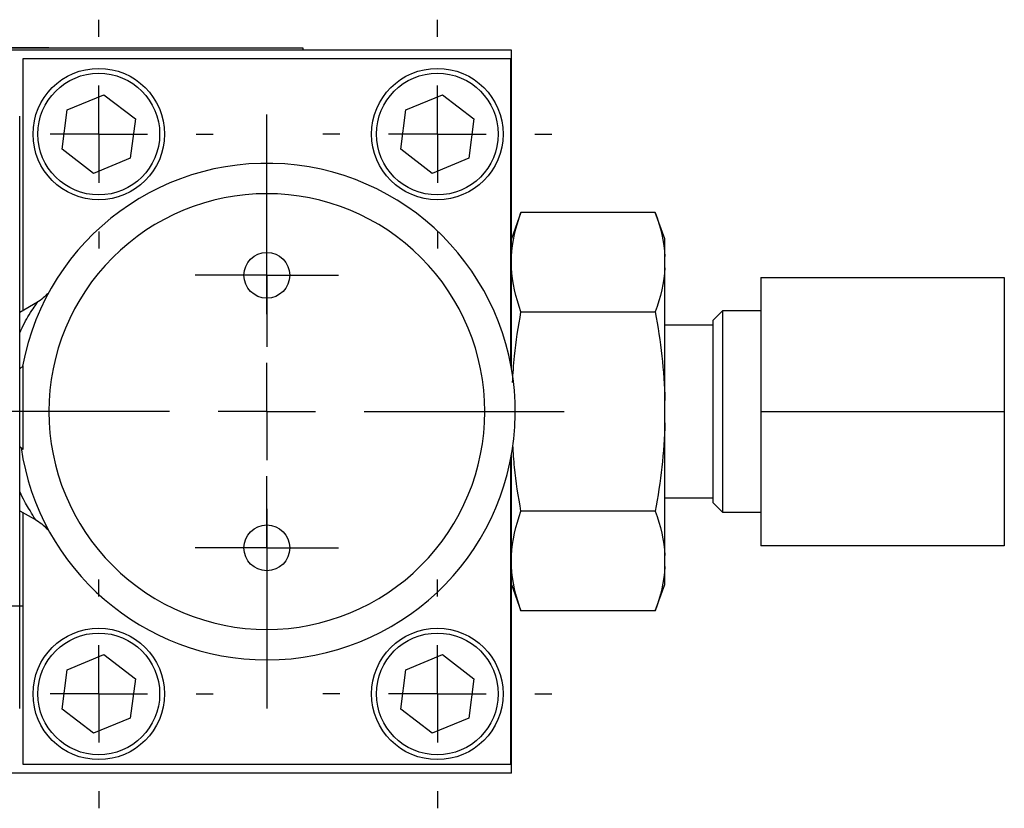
# Model space of a CAD drawing. Header units: inches. Extents: x 3.6 to 21.3, y 2.2 to 14.2.
# Tile 7 of 11: x 10.2 to 12.2, y 12.5 to 14.2. Entities that reach past the tile are written whole.
import ezdxf

# ---------------------------------------------------------------- set-up
doc = ezdxf.new("R2010")
doc.units = ezdxf.units.IN
doc.header["$LTSCALE"] = 2
doc.header["$MEASUREMENT"] = 0
doc.layers.add('1', color=7, linetype='Continuous')

# ---------------------------------------------------------------- blocks, each defined once
blk = doc.blocks.new('SW_CENTERMARKSYMBOL_6')
at = {"layer": '1', "color": 0}
for p, q in [((0, 0.2), (0, 0.61)), ((0, 0), (0, 0.1)), ((-0.2, 0), (-0.61, 0)), ((0, 0), (-0.1, 0)), ((0, 0), (0, -0.1)), ((0, 0), (0.1, 0)), ((0.2, 0), (0.61, 0)), ((0, -0.2), (0, -0.61))]:
    blk.add_line(p, q, dxfattribs=at)
blk = doc.blocks.new('SW_CENTERMARKSYMBOL_8')
at = {"layer": '1', "color": 0}
for p, q in [((0, 0.2), (0, 0.235)), ((0, 0), (0, 0.1)), ((-0.2, 0), (-0.235, 0)), ((0, 0), (-0.1, 0)), ((0, 0), (0, -0.1)), ((0, 0), (0.1, 0)), ((0.2, 0), (0.235, 0)), ((0, -0.2), (0, -0.235))]:
    blk.add_line(p, q, dxfattribs=at)
blk = doc.blocks.new('SW_CENTERMARKSYMBOL_9')
at = {"layer": '1', "color": 0}
for p, q in [((0, 0.2), (0, 0.235)), ((0, 0), (0, 0.1)), ((-0.2, 0), (-0.235, 0)), ((0, 0), (-0.1, 0)), ((0, 0), (0, -0.1)), ((0, 0), (0.1, 0)), ((0.2, 0), (0.235, 0)), ((0, -0.2), (0, -0.235))]:
    blk.add_line(p, q, dxfattribs=at)
blk = doc.blocks.new('SW_CENTERMARKSYMBOL_10')
at = {"layer": '1', "color": 0}
for p, q in [((0, 0.2), (0, 0.235)), ((0, 0), (0, 0.1)), ((-0.2, 0), (-0.235, 0)), ((0, 0), (-0.1, 0)), ((0, 0), (0, -0.1)), ((0, 0), (0.1, 0)), ((0.2, 0), (0.235, 0)), ((0, -0.2), (0, -0.235))]:
    blk.add_line(p, q, dxfattribs=at)
blk = doc.blocks.new('SW_CENTERMARKSYMBOL_11')
at = {"layer": '1', "color": 0}
for p, q in [((0, 0.2), (0, 0.235)), ((0, 0), (0, 0.1)), ((-0.2, 0), (-0.235, 0)), ((0, 0), (-0.1, 0)), ((0, 0), (0, -0.1)), ((0, 0), (0.1, 0)), ((0.2, 0), (0.235, 0)), ((0, -0.2), (0, -0.235))]:
    blk.add_line(p, q, dxfattribs=at)
blk = doc.blocks.new('SW_CENTERMARKSYMBOL_13')
at = {"layer": '1', "color": 0}
for p, q in [((0, 0.1), (0, 0.147)), ((0, 0), (0, 0.1)), ((-0.1, 0), (-0.147, 0)), ((0, 0), (-0.1, 0)), ((0, 0), (0, -0.1)), ((0, 0), (0.1, 0)), ((0.1, 0), (0.147, 0)), ((0, -0.1), (0, -0.147))]:
    blk.add_line(p, q, dxfattribs=at)
blk = doc.blocks.new('SW_CENTERMARKSYMBOL_14')
at = {"layer": '1', "color": 0}
for p, q in [((0, 0.1), (0, 0.147)), ((0, 0), (0, 0.1)), ((-0.1, 0), (-0.147, 0)), ((0, 0), (-0.1, 0)), ((0, 0), (0, -0.1)), ((0, 0), (0.1, 0)), ((0.1, 0), (0.147, 0)), ((0, -0.1), (0, -0.147))]:
    blk.add_line(p, q, dxfattribs=at)
blk = doc.blocks.new('SW_CENTERMARKSYMBOL_21')
at = {"layer": '1', "color": 0}
for p, q in [((0, 0.1), (0, 0.199)), ((0, 0), (0, 0.1)), ((-0.1, 0), (-0.199, 0)), ((0, 0), (-0.1, 0)), ((0, 0), (0, -0.1)), ((0, 0), (0.1, 0)), ((0.1, 0), (0.199, 0)), ((0, -0.1), (0, -0.199))]:
    blk.add_line(p, q, dxfattribs=at)

msp = doc.modelspace()

# ---------------------------------------------------------------- linework, layer by layer
at = {"color": 7, "linetype": 'Continuous', "lineweight": 25}
for p, q in [((11.2083, 14.094), (9.7922, 14.094)), ((9.7964, 14.099), (10.7803, 14.099)), ((10.1717, 14.0994), (10.259, 14.0994)), ((10.259, 14.0994), (10.259, 14.099)), ((10.7803, 14.099), (10.7803, 14.094)), ((11.2083, 13.4415), (11.2083, 14.094)), ((10.2063, 13.5594), (10.2063, 14.0765)), ((10.2063, 14.0765), (11.2063, 14.0765)), ((11.2063, 14.0765), (11.2063, 13.452)), ((10.2967, 13.971), (10.3719, 14.0022)), ((10.3719, 14.0022), (10.4365, 13.9527)), ((10.9917, 13.971), (11.0669, 14.0022)), ((11.0669, 14.0022), (11.1315, 13.9527)), ((10.2861, 13.8903), (10.2967, 13.971)), ((10.9811, 13.8903), (10.9917, 13.971)), ((10.199, 12.7416), (10.199, 13.9582)), ((10.4365, 13.9527), (10.4259, 13.872)), ((11.1315, 13.9527), (11.1209, 13.872)), ((10.3507, 13.8408), (10.2861, 13.8903)), ((11.0457, 13.8408), (10.9811, 13.8903)), ((10.4259, 13.872), (10.3507, 13.8408)), ((11.1209, 13.872), (11.0457, 13.8408)), ((11.228, 13.7607), (11.2083, 13.7066)), ((11.5036, 13.7607), (11.228, 13.7607)), ((11.5233, 13.7066), (11.5036, 13.7607)), ((11.5233, 13.6698), (11.5233, 13.7066)), ((11.5233, 13.647), (11.5233, 13.6698)), ((11.5233, 13.3743), (11.5233, 13.647)), ((11.7201, 13.6271), (12.2201, 13.6271)), ((11.7201, 13.6271), (11.7201, 13.3515)), ((12.2201, 13.6271), (12.2201, 13.3515)), ((10.2354, 13.5762), (10.199, 13.5551)), ((11.228, 13.5561), (11.5036, 13.5561)), ((11.6414, 13.5582), (11.6217, 13.5385)), ((11.7201, 13.5582), (11.6414, 13.5582)), ((11.6414, 13.5582), (11.6414, 13.1448)), ((11.6217, 13.5287), (11.5233, 13.5287)), ((11.6217, 13.5385), (11.6217, 13.1645)), ((10.2063, 13.4457), (10.199, 13.4395)), ((10.2063, 13.3597), (10.2063, 13.4457)), ((11.5233, 13.3287), (11.5233, 13.3743)), ((10.2063, 13.2737), (10.2063, 13.3597)), ((11.7201, 13.3515), (12.2201, 13.3515)), ((11.7201, 13.3515), (11.7201, 13.0759)), ((12.2201, 13.3515), (12.2201, 13.0759)), ((11.5233, 13.056), (11.5233, 13.3287)), ((10.199, 13.28), (10.2063, 13.2737)), ((11.2083, 12.609), (11.2083, 13.2615)), ((11.2063, 13.251), (11.2063, 12.6265)), ((11.5233, 13.1743), (11.6217, 13.1743)), ((11.6217, 13.1645), (11.6414, 13.1448)), ((10.199, 13.1479), (10.2332, 13.1281)), ((10.2063, 12.6265), (10.2063, 13.1436)), ((11.5036, 13.1469), (11.228, 13.1469)), ((11.6414, 13.1448), (11.7201, 13.1448)), ((12.2201, 13.0759), (11.7201, 13.0759)), ((11.5233, 13.0333), (11.5233, 13.056)), ((11.5233, 12.9964), (11.5233, 13.0333)), ((11.2083, 12.9964), (11.228, 12.9424)), ((11.5036, 12.9424), (11.5233, 12.9964)), ((11.5036, 12.9424), (11.228, 12.9424)), ((10.2967, 12.821), (10.3719, 12.8522)), ((10.3719, 12.8522), (10.4365, 12.8027)), ((10.9917, 12.821), (11.0669, 12.8522)), ((11.0669, 12.8522), (11.1315, 12.8027)), ((10.2861, 12.7403), (10.2967, 12.821)), ((10.9811, 12.7403), (10.9917, 12.821)), ((10.4365, 12.8027), (10.4259, 12.722)), ((11.1315, 12.8027), (11.1209, 12.722)), ((10.3507, 12.6908), (10.2861, 12.7403)), ((11.0457, 12.6908), (10.9811, 12.7403)), ((10.4259, 12.722), (10.3507, 12.6908)), ((11.1209, 12.722), (11.0457, 12.6908)), ((11.2063, 12.6265), (10.2063, 12.6265)), ((11.2083, 12.609), (10.0833, 12.609))]:
    msp.add_line(p, q, dxfattribs=at)
for centre, radius in [((10.3613, 13.9215), 0.135), ((11.0563, 13.9215), 0.135), ((10.3613, 13.9215), 0.125), ((11.0563, 13.9215), 0.125), ((10.7063, 13.6315), 0.047), ((10.7063, 13.0715), 0.047), ((10.3613, 12.7715), 0.135), ((10.3613, 12.7715), 0.125), ((11.0563, 12.7715), 0.135), ((11.0563, 12.7715), 0.125)]:
    msp.add_circle(centre, radius, dxfattribs=at)
for start, end in [(270, 169.4929), (188.3248, 270)]:
    msp.add_arc((10.7063, 13.3515), 0.51, start, end, dxfattribs=at)
for points, knots in [([(10.7063, 12.904), (10.5876, 12.904), (10.4738, 12.9512), (10.306, 13.119), (10.2588, 13.2328), (10.2588, 13.4702), (10.306, 13.584), (10.4738, 13.7519), (10.5876, 13.799), (10.825, 13.799), (10.9388, 13.7519), (11.1067, 13.584), (11.1538, 13.4702), (11.1538, 13.2328), (11.1067, 13.119), (10.9388, 12.9512), (10.825, 12.904), (10.7063, 12.904)], [0, 0, 0, 0, 0.125, 0.125, 0.25, 0.25, 0.375, 0.375, 0.5, 0.5, 0.625, 0.625, 0.75, 0.75, 0.875, 0.875, 1, 1, 1, 1]), ([(10.2559, 13.5941), (10.2532, 13.5909), (10.2471, 13.5835), (10.2388, 13.5783), (10.2341, 13.5754)], [0, 0, 0, 0, 0.438302, 1, 1, 1, 1]), ([(10.199, 13.5133), (10.2053, 13.5267), (10.2155, 13.5481), (10.2295, 13.5662), (10.235, 13.5751), (10.2354, 13.5757), (10.2355, 13.576)], [0, 0, 0, 0, 0.386037, 0.61622, 0.822124, 1, 1, 1, 1]), ([(11.2108, 13.4111), (11.2118, 13.4292), (11.2144, 13.4778), (11.2228, 13.5259), (11.228, 13.5561)], [0, 0, 0, 0, 0.3717936, 1, 1, 1, 1]), ([(11.228, 13.1469), (11.2227, 13.1769), (11.2149, 13.2218), (11.2124, 13.2672), (11.2115, 13.2822)], [0, 0, 0, 0, 0.669099, 1, 1, 1, 1]), ([(10.2332, 13.1282), (10.2332, 13.1281), (10.2337, 13.127), (10.2277, 13.1343), (10.2176, 13.1532), (10.2052, 13.1722), (10.1993, 13.1878), (10.199, 13.1886)], [0, 0, 0, 0, 0.006211, 0.279328, 0.605175, 0.980089, 1, 1, 1, 1]), ([(10.2341, 13.1276), (10.2388, 13.1247), (10.2471, 13.1195), (10.2533, 13.1121), (10.256, 13.1088)], [0, 0, 0, 0, 0.560082, 1, 1, 1, 1])]:
    msp.add_open_spline(points, degree=3, knots=knots, dxfattribs=at)
for points in [[(11.2083, 13.6698), (11.2098, 13.7003), (11.2171, 13.7306), (11.228, 13.7607)], [(11.5036, 13.7607), (11.5145, 13.7306), (11.5219, 13.7003), (11.5233, 13.6698)], [(11.228, 13.5561), (11.2171, 13.5861), (11.2098, 13.6164), (11.2083, 13.647)], [(11.5233, 13.647), (11.5219, 13.6164), (11.5145, 13.5861), (11.5036, 13.5561)], [(11.5036, 13.5561), (11.5145, 13.496), (11.5219, 13.4354), (11.5233, 13.3743)], [(11.5233, 13.3287), (11.5219, 13.2676), (11.5145, 13.2071), (11.5036, 13.1469)], [(11.2083, 13.056), (11.2098, 13.0866), (11.2171, 13.1169), (11.228, 13.1469)], [(11.5036, 13.1469), (11.5145, 13.1169), (11.5219, 13.0866), (11.5233, 13.056)], [(11.228, 12.9424), (11.2171, 12.9724), (11.2098, 13.0027), (11.2083, 13.0333)], [(11.5233, 13.0333), (11.5219, 13.0027), (11.5145, 12.9724), (11.5036, 12.9424)]]:
    msp.add_open_spline(points, degree=3, dxfattribs=at)

# ---------------------------------------------------------------- block references
at = {"layer": '1', "color": 7}
for name, p in [('SW_CENTERMARKSYMBOL_9', (10.3613, 13.9215)), ('SW_CENTERMARKSYMBOL_8', (11.0563, 13.9215)), ('SW_CENTERMARKSYMBOL_6', (10.7063, 13.3515)), ('SW_CENTERMARKSYMBOL_13', (10.7063, 13.6315)), ('SW_CENTERMARKSYMBOL_14', (10.7063, 13.0715)), ('SW_CENTERMARKSYMBOL_21', (10.0067, 12.9523)), ('SW_CENTERMARKSYMBOL_10', (10.3613, 12.7715)), ('SW_CENTERMARKSYMBOL_11', (11.0563, 12.7715))]:
    msp.add_blockref(name, p, dxfattribs=at)

doc.saveas('drawing.dxf')
